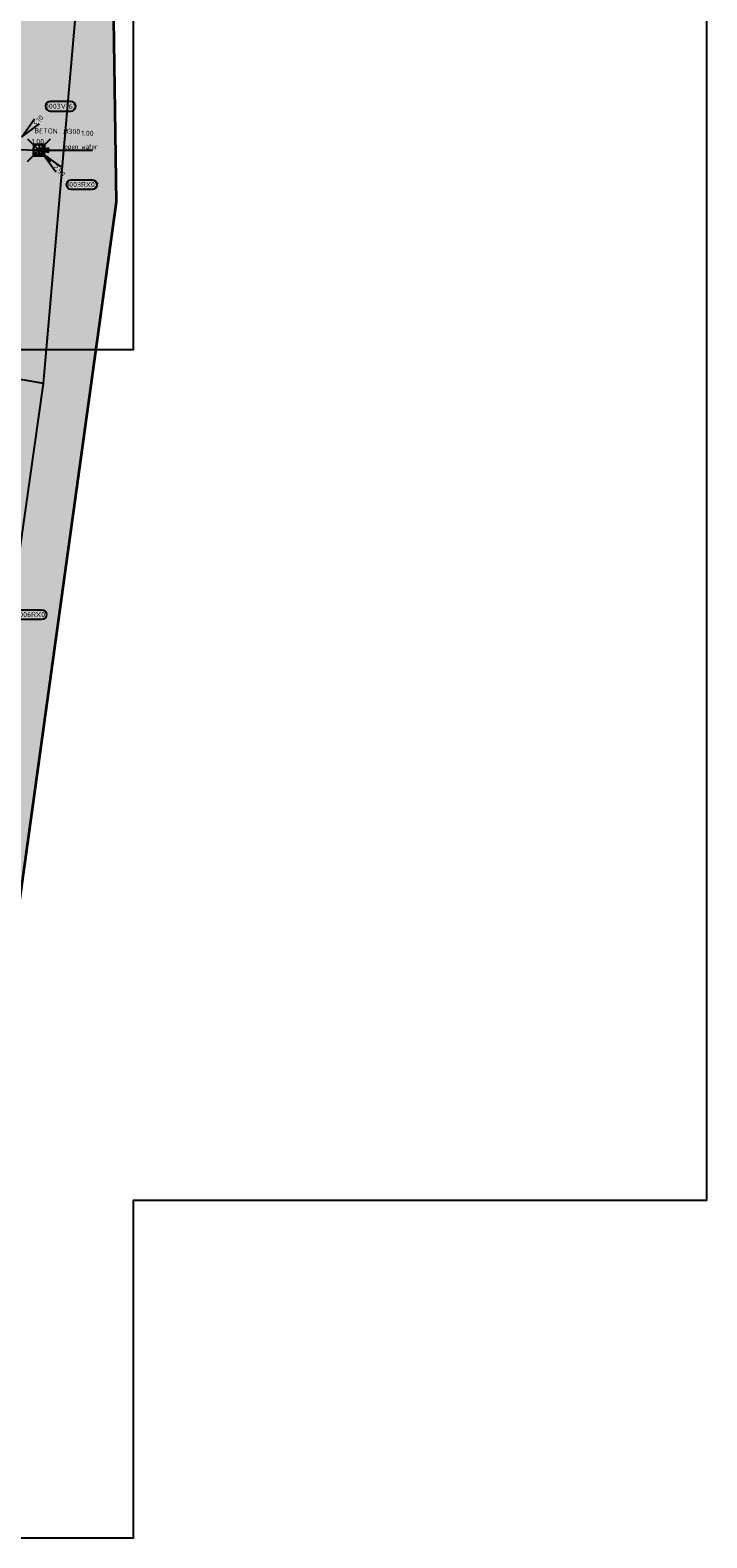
# Model space of a CAD drawing. Header units: metres. Extents: x 153214 to 171403, y 455965 to 463272.
# Tile 32 of 75: x 159014 to 159191, y 459637 to 460032. Entities that reach past the tile are written whole.
import ezdxf
from ezdxf.enums import TextEntityAlignment as Align

# ---------------------------------------------------------------- set-up
doc = ezdxf.new("R2010")
doc.units = ezdxf.units.M
doc.header["$PDMODE"] = 3
doc.header["$PDSIZE"] = 3
doc.linetypes.add('RI-HWA_BETON-SO', pattern=[11.4, 9, -2.4])
doc.layers.get('0').update_dxf_attribs({"lineweight": 25})
doc.layers.get('defpoints').update_dxf_attribs({"lineweight": 25})
for name, color, linetype in [('2025 hatch', 41, 'Continuous'), ('B-OI-RI-DWA_PUTNUMMER-S', 38, 'Continuous'), ('B-OI-RI-HWA_OVERSTORTLEIDING_BETON_300-G', 154, 'RI-HWA_BETON-SO'), ('B-OI-RI-HWA_PUTNUMMER-S', 154, 'Continuous'), ('B-OI-RI-HWA_RIOOLPUT_OVERSTORTPUT-S', 154, 'Continuous'), ('B-OI-T15-OPMERKINGEN', 124, 'Continuous'), ('B-RI-AP', 1, 'Continuous')]:
    doc.layers.add(name, color=color, linetype=linetype)
for name, color, linetype, lineweight in [('B-OI-RI-HWA_STROOMRICHTING-S', 154, 'Continuous', 25), ('N-WE-RI-GRENS_WERK-G', 11, 'XX-WERKGRENS 1', 35), ('X-XX-AL-TEKENBLAD-KADER-G-OZ', 2, 'Continuous', 25)]:
    doc.layers.add(name, color=color, linetype=linetype, lineweight=lineweight)
doc.layers.add('uitlaatconstructie', color=7, linetype='Continuous', plot=False)
doc.styles.add('NLCS-ISO', font='isocpeur.ttf')
doc.styles.add('NLCS-ISO-M750-T18_CURSIEF', font='NLCS-ISO.ttf', dxfattribs={"oblique": 15, "height": 1.35})
doc.linetypes.add('XX-WERKGRENS 1', pattern='A,0,[137,NLCS.SHX,S=0.05,R=0,X=-0.55,Y=-0.675],-3', length=3)

# ---------------------------------------------------------------- blocks, each defined once
blk = doc.blocks.new('*U379')
at = {"ltscale": 0.1, "style": 'NLCS-ISO'}
for tag, p in [('MAT', (-1, 0.5)), ('BOBL', (-5.66, -3.24))]:
    blk.add_attdef(tag, text='', height=1.8, dxfattribs=at).set_placement(p, align=Align.BOTTOM_RIGHT)
for tag, p in [('DIA', (1, 0.5)), ('BOBR', (7.22, 0))]:
    blk.add_attdef(tag, text='', height=1.8, dxfattribs=at).set_placement(p, align=Align.BOTTOM_LEFT)
at = {"layer": 'defpoints', "ltscale": 0.1, "style": 'NLCS-ISO', "flags": 1}
blk.add_attdef('JVA', text='', height=1.8, dxfattribs=at).set_placement((0, -1), align=Align.TOP_CENTER)
blk = doc.blocks.new('*U367')
for q in [(5.83, 7.6), (7.6, 5.83)]:
    blk.add_line((1.41, 1.41), q)
blk.add_lwpolyline([(18.48, 13.72), (11.32, 13.72, 1), (11.32, 10.34), (18.48, 10.34, 1)], format="xyb", close=True)
at = {"ltscale": 0.1, "style": 'NLCS-ISO'}
blk.add_attdef('PUTHGT', text='', height=1.8, rotation=45, dxfattribs=at).set_placement((5.39, 5.43), align=Align.MIDDLE_LEFT)
blk.add_attdef('PUTNR', text='', height=1.8, dxfattribs=at).set_placement((15, 12), align=Align.MIDDLE_CENTER)
blk = doc.blocks.new('B-SRI-PUT_OVERSTORT-SO')
for p, q in [((0, 2), (-2, 0)), ((-2, 0), (2, 0)), ((0, -2), (0, 2)), ((2, 0), (0, 2))]:
    blk.add_line(p, q)
blk.add_lwpolyline([(-2, -2), (2, -2), (2, 2), (-2, 2)], close=True)
blk.add_circle((0, 0), 2)
blk = doc.blocks.new('*U368')
for q in [(5.83, -7.6), (7.6, -5.83)]:
    blk.add_line((1.41, -1.41), q)
blk.add_lwpolyline([(18.48, -13.72), (11.32, -13.72, -1), (11.32, -10.34), (18.48, -10.34, -1)], format="xyb", close=True)
at = {"ltscale": 0.1, "style": 'NLCS-ISO'}
blk.add_attdef('PUTHGT', text='', height=1.8, rotation=315, dxfattribs=at).set_placement((5.39, -5.43), align=Align.MIDDLE_LEFT)
blk.add_attdef('PUTNR', text='', height=1.8, dxfattribs=at).set_placement((15, -10.2), align=Align.MIDDLE_CENTER)

msp = doc.modelspace()

# ---------------------------------------------------------------- hatches: boundary and pattern name
at = {"layer": '2025 hatch', "transparency": 33554559}
h = msp.add_hatch(color=256, dxfattribs=at)
h.dxf.hatch_style = 1
h.paths.add_polyline_path([(159077.62, 460637.99), (159096.81, 460899.87), (158916.01, 460923.23), (158728.53, 460940.58), (158648.07, 460952.21), (158505.67, 460962.09), (158443.15, 460966.04), (158437.59, 460930.28), (158417.94, 460803.32), (158405.79, 460653.47), (158403.54, 460424.19), (158224.71, 460467.81), (158223.62, 460431.46), (158205.99, 460326.23), (158208, 460209.19), (158333.86, 460034.55), (158673.49, 460044.25), (158690.12, 459907.56), (158701.58, 459662.33), (158981.45, 459660.79), (159001.96, 459738.54), (159036.42, 459986.73), (159035.05, 460076.51), (159048.95, 460271.09), (159051.55, 460363.07), (159057.51, 460426.77)])

# ---------------------------------------------------------------- linework, layer by layer
at = {"layer": 'B-OI-RI-HWA_OVERSTORTLEIDING_BETON_300-G'}
msp.add_line((159010.05, 460000.49), (159016.22, 460000.35), dxfattribs=at)
at = {"layer": 'B-RI-AP', "flags": 128}
msp.add_lwpolyline([(159016.22, 460000.35), (159018.72, 459999.84), (159018.72, 460000.86), (159016.22, 460000.35), (159018.72, 460000.69), (159018.72, 460000.52), (159016.22, 460000.35), (159018.72, 460000.18), (159018.72, 460000.01), (159016.22, 460000.35), (159018.64, 460000.35), (159030.24, 460000.35)], dxfattribs=at)
at = {"layer": 'defpoints', "color": 6, "flags": 128}
for points in [[(159017.35, 459939.31), (159060.09, 460428.84)], [(158667.02, 459711.38), (158976.25, 459648.83), (159017.35, 459939.31), (158716.32, 459992.12)]]:
    msp.add_lwpolyline(points, dxfattribs=at)
at = {"layer": 'N-WE-RI-GRENS_WERK-G', "ltscale": 0.5, "flags": 128}
msp.add_lwpolyline([(158443.15, 460966.04), (158505.67, 460962.09), (158648.07, 460952.21), (158728.53, 460940.58), (158916.01, 460923.23), (159096.81, 460899.87), (159077.62, 460637.99), (159057.51, 460426.77), (159051.55, 460363.07), (159048.95, 460271.09), (159035.05, 460076.51), (159036.42, 459986.73), (159001.96, 459738.54), (158981.45, 459660.79), (158701.58, 459662.33), (158690.12, 459907.56), (158673.49, 460044.25), (158333.86, 460034.55), (158208, 460209.19), (158205.99, 460326.23), (158223.62, 460431.46), (158224.71, 460467.81), (158403.54, 460424.19), (158405.79, 460653.47), (158417.94, 460803.32), (158437.59, 460930.28), (158443.15, 460966.04)], dxfattribs=at)
at = {"layer": 'uitlaatconstructie'}
msp.add_point((159016.22, 460000.35), dxfattribs=at)
at = {"layer": 'X-XX-AL-TEKENBLAD-KADER-G-OZ', "elevation": -0.01, "flags": 128}
for points in [[(159190.89, 460378.7), (158883.39, 460378.7), (158725.89, 460378.7), (158575.89, 460378.7), (158575.89, 460163.45), (158575.89, 459948.2), (159040.89, 459948.2), (159040.89, 460036.52), (159190.89, 460036.52), (159190.89, 460256.75), (159190.89, 460256.75)], [(159190.89, 460067.94), (158883.39, 460067.94), (158725.89, 460067.94), (158575.89, 460067.94), (158575.89, 459852.69), (158575.89, 459637.44), (159040.89, 459637.44), (159040.89, 459725.76), (159190.89, 459725.76), (159190.89, 459945.98), (159190.89, 459945.98)]]:
    msp.add_lwpolyline(points, close=True, dxfattribs=at)

# ---------------------------------------------------------------- block references
at = {"layer": 'B-OI-RI-DWA_PUTNUMMER-S', "xscale": 0.75, "yscale": 0.75, "zscale": 0.75}
msp.add_blockref('*U367', (159010.69, 460002.82), dxfattribs=at).add_auto_attribs({'PUTNR': '0003V162', 'PUTHGT': '3.10'})
at = {"layer": 'B-OI-RI-HWA_PUTNUMMER-S'}
ref = msp.add_blockref('*U368', (159016.22, 460000.35), dxfattribs=dict(at, xscale=0.75, yscale=0.75, zscale=0.75))
ref.add_attrib('PUTNR', '0003RX02', dxfattribs={"layer": '0', "ltscale": 0.1, "height": 1.35, "style": 'NLCS-ISO'}).set_placement((159027.47, 459991.35), align=Align.MIDDLE_CENTER)
ref.add_attrib('PUTHGT', '2.50', dxfattribs={"layer": '0', "ltscale": 0.1, "height": 1.35, "rotation": 315, "style": 'NLCS-ISO'}).set_placement((159020.26, 459996.28), align=Align.MIDDLE_LEFT)
ref = msp.add_blockref('*U368', (159003.03, 459887.9), dxfattribs=dict(at, xscale=0.75, yscale=0.75, zscale=0.75))
ref.add_attrib('PUTNR', '0006RX01', dxfattribs={"layer": '0', "ltscale": 0.1, "height": 1.35, "style": 'NLCS-ISO'}).set_placement((159014.28, 459878.9), align=Align.MIDDLE_CENTER)
ref.add_attrib('PUTHGT', '2.50', dxfattribs={"layer": '0', "ltscale": 0.1, "height": 1.35, "rotation": 315, "style": 'NLCS-ISO'}).set_placement((159007.08, 459883.83), align=Align.MIDDLE_LEFT)
at = {"layer": 'B-OI-RI-HWA_RIOOLPUT_OVERSTORTPUT-S', "xscale": 0.75, "yscale": 0.75, "zscale": 0.75, "rotation": 178.7090198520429}
msp.add_blockref('B-SRI-PUT_OVERSTORT-SO', (159016.22, 460000.35), dxfattribs=at)
at = {"layer": 'B-OI-RI-HWA_STROOMRICHTING-S', "xscale": 0.75, "yscale": 0.75, "zscale": 0.75, "rotation": 358.7090198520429}
msp.add_blockref('*U379', (159021.82, 460003.85), dxfattribs=at).add_auto_attribs({'MAT': 'BETON', 'DIA': '%%c300', 'BOBL': '1.00', 'BOBR': '1.00'})

# ---------------------------------------------------------------- texts
at = {"layer": 'B-OI-T15-OPMERKINGEN', "style": 'NLCS-ISO-M750-T18_CURSIEF', "width": 0.8}
msp.add_text('open water', height=1.35, dxfattribs=at).set_placement((159022.87, 460000.59))

doc.saveas('drawing.dxf')
